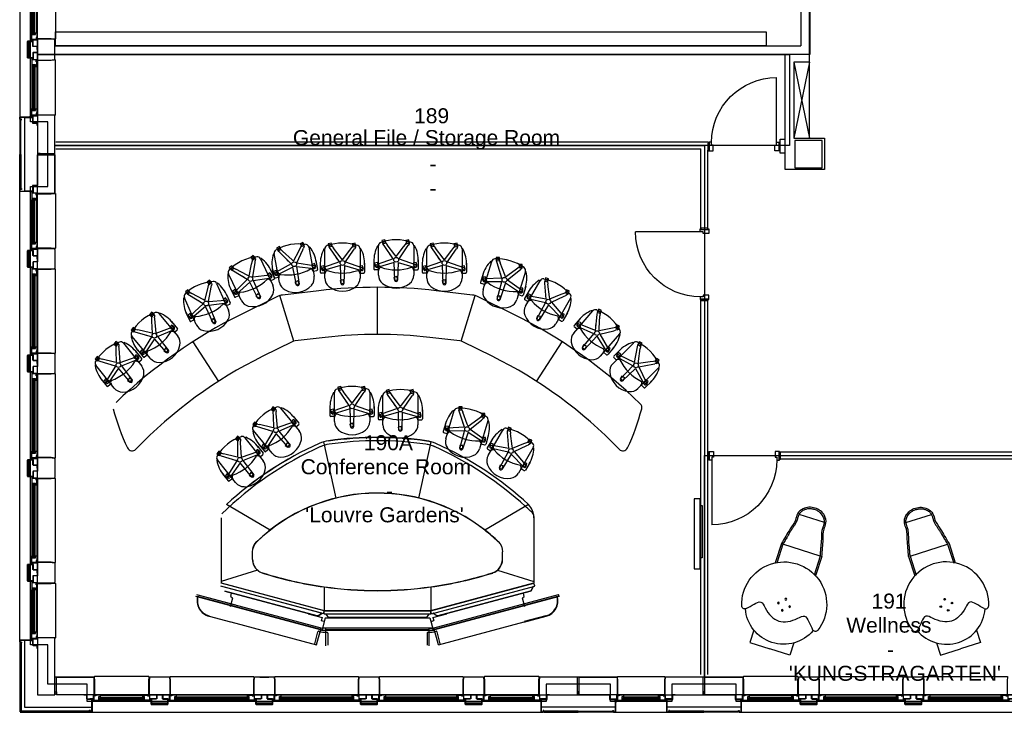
# Model space of a CAD drawing. Header units: millimetres. Extents: x 11314 to 117107, y -3618 to 64487.
# Tile 16 of 36: x 74695 to 88803, y -3 to 9927. Entities that reach past the tile are written whole.
import ezdxf

# ---------------------------------------------------------------- set-up
doc = ezdxf.new("R2010")
doc.units = ezdxf.units.MM
doc.header["$MEASUREMENT"] = 0
doc.layers.get('0').update_dxf_attribs({"linetype": 'CONTINUOUS'})
for name, color, linetype in [('A-GLAZ', 8, 'CONTINUOUS'), ('A-WALL', 7, 'CONTINUOUS'), ('F-PROT-EQPM', 8, 'CONTINUOUS'), ('I-DOOR', 9, 'CONTINUOUS'), ('I-EQPM', 8, 'CONTINUOUS'), ('I-FURN', 8, 'CONTINUOUS'), ('I-FURN-CONF', 9, 'CONTINUOUS'), ('I-GLAZ', 8, 'CONTINUOUS'), ('I-WALL', 8, 'CONTINUOUS'), ('PDF_Text', 7, 'CONTINUOUS'), ('S-COLS', 7, 'CONTINUOUS'), ('triGrossAreaLayer', 7, 'CONTINUOUS'), ('triLabelLayer', 7, 'CONTINUOUS'), ('triMeasuredGrossAreaLayer', 7, 'CONTINUOUS'), ('triSpaceLayer', 7, 'CONTINUOUS')]:
    doc.layers.add(name, color=color, linetype=linetype)
doc.styles.add('FDC_ZONE', font='romans.shx', dxfattribs={"height": 500})
doc.styles.add('PDF Helvetica', font='Helvetica.ttf')

# ---------------------------------------------------------------- blocks, each defined once
blk = doc.blocks.new('WINDOW-JAMB')
for p, q in [((-107, -58), (-107, -63)), ((-107, -63), (-19, -63)), ((-19, -63), (-19, -58))]:
    blk.add_line(p, q)
at = {"ltscale": 0.05}
blk.add_lwpolyline([(-155, -2), (-115, -2, -0.414214), (-113, -3), (-113, -58, 0.414214), (-112, -60), (-15, -60)], format="xyb", dxfattribs=at)
blk.add_lwpolyline([(-111, -58), (-15, -58), (-15, 0), (-111, 0)], close=True)
at = {"flags": 128}
blk.add_lwpolyline([(-30, -70), (-30, -79), (88, -79), (88, -75), (61, -75), (61, -27), (80, -27), (80, -34), (86, -34), (86, -9), (20, -9), (20, -17), (-8, -17), (-8, -69), (-30, -69)], close=True, dxfattribs=at)
blk.add_lwpolyline([(-15, -14), (-15, -3, -0.414343), (-12, 0), (-11, 0, -0.414214), (-8, -3), (-8, -14, -0.414214), (-11, -17), (-12, -17, -0.414214)], format="xyb", close=True)
at = {"extrusion": (0, 0, -1)}
blk.add_ellipse((5, 0), major_axis=(2.6, 23.3), ratio=0.438242, start_param=3.847731, end_param=4.666449, dxfattribs=at)
blk = doc.blocks.new('GL-1250')
for p, q in [((-510, -259), (510, -259)), ((-510, -284), (510, -284)), ((-509, -310), (-509, -298)), ((-507, -325), (507, -325)), ((-507, -329), (507, -329)), ((509, -310), (509, -298))]:
    blk.add_line(p, q)
blk.add_lwpolyline([(595, -250), (595, -50), (601, 5), (597, 10), (-597, 10), (-601, 5), (-595, -50), (-595, -250), (595, -250)])
for points in [[(525, -316), (525, -293), (-525, -293), (-525, -316)], [(-525, -298), (-525, -310), (525, -310), (525, -298)]]:
    blk.add_lwpolyline(points, close=True)
blk.add_blockref('WINDOW-JAMB', (-595, -250))
at = {"extrusion": (0, 0, -1), "zscale": -1}
blk.add_blockref('WINDOW-JAMB', (-595, -250), dxfattribs=at)
blk = doc.blocks.new('GL-835')
for p, q in [((304, -259), (-304, -259)), ((304, -284), (-304, -284)), ((-303, -310), (-303, -298)), ((301, -325), (-301, -325)), ((301, -329), (-301, -329)), ((303, -310), (303, -298))]:
    blk.add_line(p, q)
blk.add_lwpolyline([(-389, -250), (-389, -50), (-395, 5), (-391, 10), (391, 10), (395, 5), (389, -50), (389, -250), (-389, -250)])
for points in [[(-315, -316), (-315, -293), (315, -293), (315, -316)], [(315, -298), (315, -310), (-315, -310), (-315, -298)]]:
    blk.add_lwpolyline(points, close=True)
blk.add_blockref('WINDOW-JAMB', (-389, -250))
at = {"extrusion": (0, 0, -1), "zscale": -1}
blk.add_blockref('WINDOW-JAMB', (-389, -250), dxfattribs=at)
blk = doc.blocks.new('tp-chair')
for p, q in [((-265, 607), (-252, 607)), ((-252, 187), (-252, 607)), ((-161, 692), (-205, 680)), ((-205, 680), (-193, 636)), ((-193, 636), (-149, 648)), ((-173, 610), (-189, 633)), ((-43, 420), (-173, 610)), ((-149, 648), (-161, 692)), ((-157, 657), (-129, 620)), ((-18, 475), (-129, 620)), ((0, 452), (105, 589)), ((43, 420), (159, 589)), ((105, 589), (135, 627)), ((135, 627), (157, 657)), ((181, 692), (137, 680)), ((137, 680), (149, 636)), ((149, 636), (193, 648)), ((159, 589), (173, 610)), ((189, 633), (173, 610)), ((193, 648), (181, 692)), ((252, 607), (252, 187)), ((265, 607), (252, 607)), ((-74, 465), (-88, 485)), ((0, 452), (-18, 475)), ((-318, 404), (-318, 273)), ((-267, 366), (-311, 355)), ((-311, 355), (-299, 310)), ((-299, 310), (-255, 322)), ((-287, 334), (-274, 339)), ((-43, 420), (-274, 339)), ((-27, 369), (-274, 296)), ((-255, 322), (-267, 366)), ((-20, 112), (-27, 369)), ((27, 369), (20, 112)), ((27, 369), (274, 296)), ((43, 420), (274, 339)), ((287, 366), (243, 355)), ((243, 355), (255, 310)), ((255, 310), (299, 322)), ((287, 334), (274, 339)), ((299, 322), (287, 366)), ((318, 404), (318, 273)), ((-252, 260), (-305, 260)), ((10, 165), (-34, 153)), ((-34, 153), (-22, 109)), ((22, 121), (10, 165)), ((252, 260), (305, 260)), ((-22, 109), (22, 121))]:
    blk.add_line(p, q)
blk.add_circle((0, 406), 34.3)
for centre, radius, start, end in [((119, 398), 437, 151.5265, 182.6586), ((-202, 607), 50.8, 109.5773, 180), ((0, 40), 652, 70.4227, 109.5773), ((-171, 642), 20.3, 45.9623, 206.0377), ((171, 642), 20.3, 333.9623, 134.0377), ((202, 607), 50.8, 0, 70.4227), ((-119, 398), 437, 357.3414, 28.4735), ((-277, 316), 20.3, 117.9623, 278.0377), ((-202, 346), 50.8, 180, 250.4227), ((-202, 250), 50.8, 109.5773, 180), ((0, 913), 652, 250.4227, 289.5773), ((202, 250), 50.8, 0, 70.4227), ((277, 316), 20.3, 261.9623, 62.0377), ((-305, 273), 12.7, 180, 270), ((-100, 187), 152, 180, 231.9163), ((100, 187), 152, 308.0837, 0), ((305, 273), 12.7, 270, 0), ((0, 315), 315, 231.9163, 308.0837), ((0, 115), 20.3, 189.9623, 350.0377)]:
    blk.add_arc(centre, radius, start, end)
blk = doc.blocks.new('I-930-125')
blk.add_line((984, -58), (984, -988))
for points in [[(20, -50), (-1, -50), (-1, 50), (20, 50)], [(20, -50), (-1, -50), (-1, 50), (20, 50)], [(1039, -50), (1018, -50), (1018, 50), (1039, 50)], [(1039, -50), (1018, -50), (1018, 50), (1039, 50)]]:
    blk.add_lwpolyline(points, close=True)
for points in [[(12, 54), (12, 62), (78, 62), (78, -18), (54, -18), (54, -62), (12, -62), (12, -54), (20, -54), (20, 54), (12, 54)], [(1026, 54), (1026, 62), (960, 62), (960, -18), (984, -18), (984, -62), (1026, -62), (1026, -54), (1018, -54), (1018, 54), (1026, 54)]]:
    blk.add_lwpolyline(points)
blk.add_arc((984, -57), 931, 180.0526, 270.009)
blk = doc.blocks.new('GL-720')
for p, q in [((248, -269), (-248, -269)), ((248, -294), (-248, -294)), ((-247, -320), (-247, -308)), ((245, -335), (-245, -335)), ((245, -339), (-245, -339)), ((247, -320), (247, -308))]:
    blk.add_line(p, q)
blk.add_lwpolyline([(-333, -260), (-333, -60), (-339, -5), (-335, 0), (335, 0), (339, -5), (333, -60), (333, -260), (-333, -260)])
for points in [[(-259, -326), (-259, -303), (259, -303), (259, -326)], [(259, -308), (259, -320), (-259, -320), (-259, -308)]]:
    blk.add_lwpolyline(points, close=True)
blk.add_blockref('WINDOW-JAMB', (-333, -260))
at = {"extrusion": (0, 0, -1), "zscale": -1}
blk.add_blockref('WINDOW-JAMB', (-333, -260), dxfattribs=at)
blk = doc.blocks.new('A$C57DE5666')
for p, q in [((303, 631), (303, 921)), ((325, 634), (325, 921)), ((889, 634), (889, 921)), ((911, 631), (911, 921)), ((888, 631), (326, 631)), ((798, 155), (416, 155))]:
    blk.add_line(p, q)
for points in [[(307, 1934), (307, 2120), (607, 2120)], [(907, 1934), (907, 2120), (607, 2120)]]:
    blk.add_lwpolyline(points)
for centre in [(607, 1540), (523, 1456), (691, 1456), (607, 1372)]:
    blk.add_circle(centre, 12)
for centre, radius, start, end in [((607, 1472), 551, 22.1411, 157.8589), ((607, 1449), 609, 160.1189, 19.8811), ((75, 1641), 44, 43.4092, 160.1189), ((1139, 1641), 44, 19.8811, 136.5908)]:
    blk.add_arc(centre, radius, start, end)
for points, knots in [([(107, 1672), (136, 1641), (166, 1610), (195, 1579), (222, 1550), (278, 1491), (406, 1635), (607, 1750), (808, 1635), (936, 1491), (991, 1550), (1019, 1579), (1048, 1610), (1077, 1641), (1107, 1672)], [-72.540024, -72.540024, -72.540024, -72.540024, 0, 0, 0, 69.015076, 138.030152, 325.382897, 512.735642, 581.750718, 650.765794, 650.765794, 650.765794, 723.305818, 723.305818, 723.305818, 723.305818]), ([(889, 634), (884, 614), (879, 594), (872, 564), (870, 553), (865, 534), (863, 525), (860, 508), (858, 500), (855, 484), (853, 477), (848, 453), (844, 437), (839, 415), (837, 407), (834, 397), (833, 393), (831, 387), (830, 383), (827, 373), (825, 367), (819, 347), (815, 333), (808, 306), (805, 292), (802, 273), (801, 269), (801, 261), (800, 258), (800, 252), (800, 251), (800, 246), (800, 242), (800, 235), (800, 232), (800, 222), (800, 215), (801, 203), (801, 197), (801, 185), (801, 179), (800, 170), (800, 168), (800, 164), (799, 162), (799, 159), (799, 157), (798, 155), (798, 153), (797, 149), (796, 146), (793, 138), (791, 132), (785, 118), (780, 109), (768, 93), (761, 85), (746, 71), (738, 64), (721, 53), (712, 47), (689, 36), (673, 31), (642, 24), (626, 22), (594, 22), (577, 23), (546, 30), (530, 34), (502, 47), (488, 55), (471, 68), (466, 72), (455, 82), (449, 89), (438, 103), (433, 111), (425, 126), (422, 134), (418, 145), (417, 148), (416, 153), (416, 154), (415, 158), (415, 160), (414, 165), (414, 169), (413, 180), (413, 187), (413, 201), (413, 208), (414, 223), (414, 231), (414, 241), (414, 244), (414, 249), (414, 250), (414, 254), (414, 255), (413, 260), (413, 263), (412, 273), (411, 279), (408, 299), (405, 313), (397, 339), (394, 352), (388, 371), (386, 376), (383, 386), (382, 390), (380, 398), (379, 401), (377, 407), (377, 410), (374, 419), (373, 425), (368, 444), (365, 457), (360, 480), (358, 489), (355, 504), (354, 509), (351, 524), (348, 534), (344, 554), (342, 564), (335, 594), (330, 614), (325, 634), (325, 634), (325, 634)], [1.764454, 1.764454, 1.764454, 1.764454, 43.340421, 43.340421, 65.475224, 65.475224, 83.739009, 83.739009, 100.273009, 100.273009, 116.807009, 116.807009, 149.875008, 149.875008, 165.733177, 165.733177, 172.894097, 172.894097, 180.055018, 180.055018, 194.376859, 194.376859, 222.108517, 222.108517, 249.840174, 249.840174, 257.97586, 257.97586, 264.623033, 264.623033, 267.868238, 267.868238, 274.358649, 274.358649, 280.84906, 280.84906, 293.829881, 293.829881, 306.810702, 306.810702, 319.791523, 319.791523, 326.012539, 326.012539, 330.169765, 330.169765, 333.626947, 333.626947, 337.084129, 337.084129, 343.998493, 343.998493, 357.827221, 357.827221, 380.858539, 380.858539, 403.889856, 403.889856, 426.921174, 426.921174, 449.952492, 449.952492, 484.966626, 484.966626, 519.980759, 519.980759, 554.994893, 554.994893, 590.009027, 590.009027, 625.02316, 625.02316, 638.586079, 638.586079, 658.713052, 658.713052, 678.840024, 678.840024, 698.966997, 698.966997, 705.96649, 705.96649, 710.744277, 710.744277, 714.742084, 714.742084, 724.429451, 724.429451, 739.496642, 739.496642, 754.563833, 754.563833, 769.631024, 769.631024, 774.893206, 774.893206, 777.9731, 777.9731, 781.052993, 781.052993, 787.21278, 787.21278, 799.532354, 799.532354, 826.262102, 826.262102, 852.99185, 852.99185, 865.587257, 865.587257, 874.259212, 874.259212, 880.967433, 880.967433, 887.675653, 887.675653, 901.092094, 901.092094, 927.924975, 927.924975, 948.703506, 948.703506, 959.089519, 959.089519, 979.861545, 979.861545, 1000.63357, 1000.63357, 1042.177622, 1042.177622, 1042.290472, 1042.290472, 1042.290472, 1042.290472])]:
    blk.add_open_spline(points, degree=3, knots=knots)
blk.add_spline([(911, 631), (883, 510), (855, 393), (822, 248), (821, 155), (768, 61), (607, 0), (446, 61), (393, 155), (392, 248), (358, 393), (331, 510), (303, 631)], degree=3)

msp = doc.modelspace()

# ---------------------------------------------------------------- linework, layer by layer
at = {"layer": 'A-GLAZ'}
for p, q in [((74698, 13460), (74698, 8536)), ((74698, 1036), (74698, 7460)), ((75738, 0), (82162, 0)), ((83233, 0), (83967, 0)), ((85038, 0), (91462, 0))]:
    msp.add_line(p, q, dxfattribs=at)
at = {"layer": 'A-WALL'}
for p, q in [((74808, 9614), (74808, 9382)), ((74808, 9382), (74808, 9614)), ((74810, 9382), (74810, 9614)), ((74882, 9618), (74812, 9618)), ((74812, 9618), (74882, 9618)), ((74812, 9616), (74882, 9616)), ((74882, 9616), (74812, 9616)), ((74885, 9634), (74883, 9634)), ((74883, 9634), (74883, 9619)), ((74883, 9619), (74883, 9634)), ((74883, 9634), (74885, 9634)), ((74885, 9619), (74885, 9634)), ((74885, 9634), (74885, 9619)), ((74882, 9380), (74812, 9380)), ((74812, 9378), (74882, 9378)), ((74883, 9377), (74883, 9362)), ((74883, 9362), (74885, 9362)), ((74885, 9362), (74885, 9377)), ((74883, 6619), (74883, 6634)), ((74883, 6634), (74885, 6634)), ((74885, 6634), (74885, 6619)), ((74808, 6382), (74808, 6614)), ((74808, 6614), (74808, 6382)), ((74810, 6614), (74810, 6382)), ((74812, 6618), (74882, 6618)), ((74882, 6616), (74812, 6616)), ((74812, 6380), (74882, 6380)), ((74882, 6380), (74812, 6380)), ((74882, 6378), (74812, 6378)), ((74812, 6378), (74882, 6378)), ((74883, 6362), (74883, 6377)), ((74883, 6377), (74883, 6362)), ((74885, 6362), (74883, 6362)), ((74883, 6362), (74885, 6362)), ((74885, 6377), (74885, 6362)), ((74885, 6362), (74885, 6377)), ((74808, 4882), (74808, 5114)), ((74808, 5114), (74808, 4882)), ((74810, 5114), (74810, 4882)), ((74812, 5118), (74882, 5118)), ((74882, 5116), (74812, 5116)), ((74883, 5119), (74883, 5134)), ((74883, 5134), (74885, 5134)), ((74885, 5134), (74885, 5119)), ((74812, 4880), (74882, 4880)), ((74882, 4880), (74812, 4880)), ((74882, 4878), (74812, 4878)), ((74812, 4878), (74882, 4878)), ((74883, 4862), (74883, 4877)), ((74883, 4877), (74883, 4862)), ((74885, 4862), (74883, 4862)), ((74883, 4862), (74885, 4862)), ((74885, 4877), (74885, 4862)), ((74885, 4862), (74885, 4877)), ((74808, 3382), (74808, 3614)), ((74808, 3614), (74808, 3382)), ((74810, 3614), (74810, 3382)), ((74812, 3618), (74882, 3618)), ((74882, 3616), (74812, 3616)), ((74883, 3619), (74883, 3634)), ((74883, 3634), (74885, 3634)), ((74885, 3634), (74885, 3619)), ((74812, 3380), (74882, 3380)), ((74882, 3380), (74812, 3380)), ((74882, 3378), (74812, 3378)), ((74812, 3378), (74882, 3378)), ((74883, 3362), (74883, 3377)), ((74883, 3377), (74883, 3362)), ((74885, 3362), (74883, 3362)), ((74883, 3362), (74885, 3362)), ((74885, 3377), (74885, 3362)), ((74885, 3362), (74885, 3377)), ((74812, 2118), (74882, 2118)), ((74883, 2119), (74883, 2134)), ((74883, 2134), (74885, 2134)), ((74885, 2134), (74885, 2119)), ((74808, 1882), (74808, 2114)), ((74808, 2114), (74808, 1882)), ((74810, 2114), (74810, 1882)), ((74882, 2116), (74812, 2116)), ((74812, 1880), (74882, 1880)), ((74882, 1880), (74812, 1880)), ((74882, 1878), (74812, 1878)), ((74812, 1878), (74882, 1878)), ((74883, 1862), (74883, 1877)), ((74883, 1877), (74883, 1862)), ((74885, 1862), (74883, 1862)), ((74883, 1862), (74885, 1862)), ((74885, 1877), (74885, 1862)), ((74885, 1862), (74885, 1877)), ((74697, 1029), (74697, 1007)), ((74699, 1007), (74699, 1029)), ((74700, 503), (74700, 998)), ((74700, 998), (74715, 998)), ((74874, 1033), (74701, 1033)), ((74701, 1031), (74874, 1031)), ((74718, 1005), (74701, 1005)), ((74701, 1003), (74718, 1003)), ((74715, 998), (74715, 503)), ((74720, 1001), (74720, 993)), ((74720, 993), (74722, 993)), ((74722, 993), (74722, 1001)), ((74765, 1033), (74765, 70)), ((74837, 1033), (74837, 1033)), ((74837, 1033), (74840, 1033)), ((74885, 1035), (74839, 1035)), ((74840, 1033), (74840, 1033)), ((74840, 1033), (74845, 1033)), ((74845, 1033), (74845, 1033)), ((74845, 1033), (74885, 1033)), ((74885, 1030), (74845, 1030)), ((74845, 1030), (74845, 1028)), ((74845, 1028), (74885, 1028)), ((74874, 1031), (74874, 1033)), ((74887, 1051), (74885, 1051)), ((74885, 1051), (74885, 1035)), ((74885, 1033), (74885, 1030)), ((74885, 1028), (74885, 1001)), ((74885, 1001), (74887, 1001)), ((74887, 1001), (74887, 1051)), ((75150, 1065), (74950, 1065)), ((74950, 1065), (74950, 250)), ((75195, 1060), (75150, 1065)), ((75200, 1055), (75195, 1060)), ((75200, 250), (75200, 1055)), ((74715, 503), (74700, 503)), ((74700, 5), (74700, 498)), ((74700, 498), (74715, 498)), ((74715, 498), (74715, 17)), ((75220, 250), (75220, 500)), ((75220, 500), (75752, 500)), ((75752, 500), (75757, 495)), ((75757, 495), (75762, 450)), ((75762, 450), (75762, 250)), ((75200, 291), (75220, 291)), ((75200, 256), (75200, 291)), ((75220, 291), (75220, 256)), ((74950, 250), (75200, 250)), ((75220, 256), (75200, 256)), ((75762, 250), (75220, 250)), ((75701, 190), (75701, 192)), ((75701, 192), (75751, 192)), ((75728, 190), (75701, 190)), ((75728, 150), (75728, 190)), ((75730, 150), (75728, 150)), ((75733, 190), (75730, 190)), ((75730, 190), (75730, 150)), ((75731, 1), (75731, 179)), ((75731, 179), (75733, 179)), ((75733, 150), (75733, 190)), ((75733, 179), (75733, 1)), ((75733, 145), (75733, 150)), ((75733, 150), (75733, 150)), ((75733, 142), (75733, 145)), ((75733, 145), (75733, 145)), ((75733, 142), (75733, 142)), ((75751, 190), (75735, 190)), ((75735, 190), (75735, 144)), ((75751, 192), (75751, 190)), ((76579, 187), (76564, 187)), ((76564, 187), (76564, 185)), ((76564, 185), (76564, 187)), ((76564, 187), (76579, 187)), ((76564, 185), (76579, 185)), ((76579, 185), (76564, 185)), ((76580, 184), (76580, 114)), ((76580, 114), (76580, 184)), ((76582, 114), (76582, 184)), ((76582, 184), (76582, 114)), ((76818, 184), (76818, 114)), ((76820, 114), (76820, 184)), ((76836, 187), (76821, 187)), ((76821, 185), (76836, 185)), ((76836, 185), (76836, 187)), ((78079, 187), (78064, 187)), ((78064, 187), (78064, 185)), ((78064, 185), (78064, 187)), ((78064, 187), (78079, 187)), ((78064, 185), (78079, 185)), ((78079, 185), (78064, 185)), ((78080, 184), (78080, 114)), ((78080, 114), (78080, 184)), ((78082, 114), (78082, 184)), ((78082, 184), (78082, 114)), ((78318, 184), (78318, 114)), ((78320, 114), (78320, 184)), ((78336, 187), (78321, 187)), ((78321, 185), (78336, 185)), ((78336, 185), (78336, 187)), ((79579, 187), (79564, 187)), ((79564, 187), (79564, 185)), ((79564, 185), (79564, 187)), ((79564, 187), (79579, 187)), ((79564, 185), (79579, 185)), ((79579, 185), (79564, 185)), ((79580, 184), (79580, 114)), ((79580, 114), (79580, 184)), ((79582, 114), (79582, 184)), ((79582, 184), (79582, 114)), ((79818, 184), (79818, 114)), ((79820, 114), (79820, 184)), ((79836, 187), (79821, 187)), ((79821, 185), (79836, 185)), ((79836, 185), (79836, 187)), ((81079, 187), (81064, 187)), ((81064, 187), (81064, 185)), ((81064, 185), (81064, 187)), ((81064, 187), (81079, 187)), ((81064, 185), (81079, 185)), ((81079, 185), (81064, 185)), ((81080, 184), (81080, 114)), ((81080, 114), (81080, 184)), ((81082, 114), (81082, 184)), ((81082, 184), (81082, 114)), ((81318, 184), (81318, 114)), ((81320, 114), (81320, 184)), ((81336, 187), (81321, 187)), ((81321, 185), (81336, 185)), ((81336, 185), (81336, 187)), ((85879, 187), (85864, 187)), ((85864, 187), (85864, 185)), ((85864, 185), (85864, 187)), ((85864, 187), (85879, 187)), ((85864, 185), (85879, 185)), ((85879, 185), (85864, 185)), ((85880, 184), (85880, 114)), ((85880, 114), (85880, 184)), ((85882, 114), (85882, 184)), ((85882, 184), (85882, 114)), ((86118, 184), (86118, 114)), ((86120, 114), (86120, 184)), ((86136, 187), (86121, 187)), ((86121, 185), (86136, 185)), ((86136, 185), (86136, 187)), ((87379, 187), (87364, 187)), ((87364, 187), (87364, 185)), ((87364, 185), (87364, 187)), ((87364, 187), (87379, 187)), ((87364, 185), (87379, 185)), ((87379, 185), (87364, 185)), ((87380, 184), (87380, 114)), ((87380, 114), (87380, 184)), ((87382, 114), (87382, 184)), ((87382, 184), (87382, 114)), ((87618, 184), (87618, 114)), ((87620, 114), (87620, 184)), ((87636, 187), (87621, 187)), ((87621, 185), (87636, 185)), ((87636, 185), (87636, 187)), ((74702, 4), (74715, 17)), ((74704, 2), (74717, 15)), ((75197, 15), (74717, 15)), ((74765, 70), (75730, 70)), ((75197, 0), (75197, 15)), ((75203, 15), (75203, 15)), ((75203, 15), (75203, 0)), ((75698, 15), (75203, 15)), ((75203, 0), (75698, 0)), ((75693, 25), (75693, 27)), ((75693, 27), (75701, 27)), ((75701, 25), (75693, 25)), ((75698, 0), (75698, 15)), ((75703, 1), (75703, 23)), ((75705, 23), (75705, 1)), ((76816, 112), (76584, 112)), ((76584, 110), (76816, 110)), ((76816, 110), (76584, 110)), ((78316, 112), (78084, 112)), ((78084, 110), (78316, 110)), ((78316, 110), (78084, 110)), ((79816, 112), (79584, 112)), ((79584, 110), (79816, 110)), ((79816, 110), (79584, 110)), ((81316, 112), (81084, 112)), ((81084, 110), (81316, 110)), ((81316, 110), (81084, 110)), ((86116, 112), (85884, 112)), ((85884, 110), (86116, 110)), ((86116, 110), (85884, 110)), ((87616, 112), (87384, 112)), ((87384, 110), (87616, 110)), ((87616, 110), (87384, 110)), ((74705, 0), (75197, 0)), ((75707, -1), (75729, -1)), ((75729, -3), (75707, -3))]:
    msp.add_line(p, q, dxfattribs=at)
for points in [[(74828, 9380), (74890, 9380), (74890, 9456), (74948, 9456), (74948, 9540), (74890, 9540), (74890, 9616), (74828, 9616), (74828, 9380), (74828, 9616)], [(74948, 9348), (75138, 9348), (75158, 9349), (75188, 9352), (75198, 9363), (75198, 9633), (75188, 9644), (75148, 9648), (74948, 9648), (74948, 9348)], [(74948, 8444), (74948, 7551), (74880, 7551), (74880, 7469), (74768, 7469), (74768, 8525), (74880, 8525), (74880, 8444), (74948, 8444)], [(74948, 6648), (75138, 6648), (75158, 6647), (75188, 6644), (75198, 6633), (75198, 6363), (75188, 6352), (75148, 6348), (74948, 6348), (74948, 6648)], [(74828, 6616), (74890, 6616), (74890, 6540), (74948, 6540), (74948, 6456), (74890, 6456), (74890, 6380), (74828, 6380), (74828, 6616), (74828, 6380)], [(74828, 5116), (74890, 5116), (74890, 5040), (74948, 5040), (74948, 4956), (74890, 4956), (74890, 4880), (74828, 4880), (74828, 5116), (74828, 4880)], [(74948, 5148), (75138, 5148), (75158, 5147), (75188, 5144), (75198, 5133), (75198, 4863), (75188, 4852), (75148, 4848), (74948, 4848), (74948, 5148)], [(74828, 3616), (74890, 3616), (74890, 3540), (74948, 3540), (74948, 3456), (74890, 3456), (74890, 3380), (74828, 3380), (74828, 3616), (74828, 3380)], [(74948, 3648), (75138, 3648), (75158, 3647), (75188, 3644), (75198, 3633), (75198, 3363), (75188, 3352), (75148, 3348), (74948, 3348), (74948, 3648)], [(74948, 2148), (75138, 2148), (75158, 2147), (75188, 2144), (75198, 2133), (75198, 1863), (75188, 1852), (75148, 1848), (74948, 1848), (74948, 2148)], [(74828, 2116), (74890, 2116), (74890, 2040), (74948, 2040), (74948, 1956), (74890, 1956), (74890, 1880), (74828, 1880), (74828, 2116), (74828, 1880)], [(76850, 250), (76850, 440), (76849, 460), (76846, 490), (76835, 500), (76565, 500), (76554, 490), (76550, 450), (76550, 250), (76850, 250)], [(78350, 250), (78350, 440), (78349, 460), (78346, 490), (78335, 500), (78065, 500), (78054, 490), (78050, 450), (78050, 250), (78350, 250)], [(79850, 250), (79850, 440), (79849, 460), (79846, 490), (79835, 500), (79565, 500), (79554, 490), (79550, 450), (79550, 250), (79850, 250)], [(81350, 250), (81350, 440), (81349, 460), (81346, 490), (81335, 500), (81065, 500), (81054, 490), (81050, 450), (81050, 250), (81350, 250)], [(86150, 250), (86150, 440), (86149, 460), (86146, 490), (86135, 500), (85865, 500), (85854, 490), (85850, 450), (85850, 250), (86150, 250)], [(87650, 250), (87650, 440), (87649, 460), (87646, 490), (87635, 500), (87365, 500), (87354, 490), (87350, 450), (87350, 250), (87650, 250)], [(76818, 130), (76818, 192), (76742, 192), (76742, 250), (76658, 250), (76658, 192), (76582, 192), (76582, 130), (76818, 130), (76582, 130)], [(78318, 130), (78318, 192), (78242, 192), (78242, 250), (78158, 250), (78158, 192), (78082, 192), (78082, 130), (78318, 130), (78082, 130)], [(79818, 130), (79818, 192), (79742, 192), (79742, 250), (79658, 250), (79658, 192), (79582, 192), (79582, 130), (79818, 130), (79582, 130)], [(81318, 130), (81318, 192), (81242, 192), (81242, 250), (81158, 250), (81158, 192), (81082, 192), (81082, 130), (81318, 130), (81082, 130)], [(82253, 250), (83147, 250), (83147, 182), (83229, 182), (83229, 70), (82173, 70), (82173, 182), (82253, 182), (82253, 250)], [(84053, 250), (84947, 250), (84947, 182), (85029, 182), (85029, 70), (83973, 70), (83973, 182), (84053, 182), (84053, 250)], [(86118, 130), (86118, 192), (86042, 192), (86042, 250), (85958, 250), (85958, 192), (85882, 192), (85882, 130), (86118, 130), (85882, 130)], [(87618, 130), (87618, 192), (87542, 192), (87542, 250), (87458, 250), (87458, 192), (87382, 192), (87382, 130), (87618, 130), (87382, 130)]]:
    msp.add_lwpolyline(points, dxfattribs=at)
for points in [[(74881, 8531), (74699, 8531, 0.414213), (74695, 8527), (74695, 8504, 0.414214), (74699, 8500), (74716, 8500, -0.414214), (74718, 8498), (74718, 8491), (74720, 8491), (74720, 8498, 0.414214), (74716, 8502), (74699, 8502, -0.414214), (74697, 8504), (74697, 8527, -0.414213), (74699, 8529), (74881, 8529), (74881, 8531)], [(74881, 7465), (74699, 7465, -0.414213), (74695, 7469), (74695, 7491, -0.414214), (74699, 7495), (74716, 7495, 0.414214), (74718, 7497), (74718, 7505), (74720, 7505), (74720, 7497, -0.414214), (74716, 7493), (74699, 7493, 0.414214), (74697, 7491), (74697, 7469, 0.414213), (74699, 7467), (74881, 7467), (74881, 7465)], [(82167, 183), (82167, 1, 0.414213), (82171, -3), (82194, -3, 0.414214), (82198, 1), (82198, 18, -0.414214), (82200, 20), (82207, 20), (82207, 22), (82200, 22, 0.414214), (82196, 18), (82196, 1, -0.414214), (82194, -1), (82171, -1, -0.414213), (82169, 1), (82169, 183), (82167, 183)], [(83233, 183), (83233, 1, -0.414213), (83229, -3), (83207, -3, -0.414214), (83203, 1), (83203, 18, 0.414214), (83201, 20), (83193, 20), (83193, 22), (83201, 22, -0.414214), (83205, 18), (83205, 1, 0.414214), (83207, -1), (83229, -1, 0.414213), (83231, 1), (83231, 183), (83233, 183)], [(83967, 183), (83967, 1, 0.414213), (83971, -3), (83993, -3, 0.414214), (83997, 1), (83997, 18, -0.414214), (83999, 20), (84007, 20), (84007, 22), (83999, 22, 0.414214), (83995, 18), (83995, 1, -0.414214), (83993, -1), (83971, -1, -0.414213), (83969, 1), (83969, 183), (83967, 183)], [(85033, 183), (85033, 1, -0.414213), (85029, -3), (85006, -3, -0.414214), (85002, 1), (85002, 18, 0.414214), (85000, 20), (84993, 20), (84993, 22), (85000, 22, -0.414214), (85004, 18), (85004, 1, 0.414214), (85006, -1), (85029, -1, 0.414213), (85031, 1), (85031, 183), (85033, 183)]]:
    msp.add_lwpolyline(points, format="xyb", dxfattribs=at)
for points in [[(74713, 8000), (74713, 8495), (74698, 8495), (74698, 8000)], [(75193, 8555), (75148, 8560), (74948, 8560), (74948, 8008), (75198, 8008), (75198, 8550)], [(74713, 7995), (74713, 7500), (74698, 7500), (74698, 7995)], [(75193, 7441), (75148, 7436), (74948, 7436), (74948, 7988), (75198, 7988), (75198, 7446)], [(74954, 7988), (74989, 7988), (74989, 8008), (74954, 8008)], [(82143, 495), (82138, 450), (82138, 250), (82690, 250), (82690, 500), (82148, 500)], [(83257, 495), (83262, 450), (83262, 250), (82710, 250), (82710, 500), (83252, 500)], [(83943, 495), (83938, 450), (83938, 250), (84490, 250), (84490, 500), (83948, 500)], [(85057, 495), (85062, 450), (85062, 250), (84510, 250), (84510, 500), (85052, 500)], [(82710, 256), (82710, 291), (82690, 291), (82690, 256)], [(84510, 256), (84510, 291), (84490, 291), (84490, 256)], [(82698, 15), (82203, 15), (82203, 0), (82698, 0)], [(82703, 15), (83198, 15), (83198, 0), (82703, 0)], [(84497, 15), (84002, 15), (84002, 0), (84497, 0)], [(84502, 15), (84997, 15), (84997, 0), (84502, 0)]]:
    msp.add_lwpolyline(points, close=True, dxfattribs=at)
for points in [[(74835, 8532), (74835, 8531), (74838, 8531), (74838, 8532), (74843, 8532), (74843, 8531), (74883, 8531), (74883, 8529), (74843, 8529), (74843, 8527), (74883, 8527), (74883, 8527), (74885, 8527), (74885, 8549), (74883, 8549), (74883, 8533), (74836, 8533, 0.414214)], [(74835, 7464), (74835, 7465), (74838, 7465), (74838, 7464), (74843, 7464), (74843, 7465), (74883, 7465), (74883, 7467), (74843, 7467), (74843, 7469), (74883, 7469), (74883, 7469), (74885, 7469), (74885, 7447), (74883, 7447), (74883, 7463), (74836, 7463, -0.414214)], [(82166, 137), (82167, 137), (82167, 140), (82166, 140), (82166, 145), (82167, 145), (82167, 185), (82169, 185), (82169, 145), (82171, 145), (82171, 185), (82171, 185), (82171, 187), (82149, 187), (82149, 185), (82165, 185), (82165, 139, 0.414214)], [(83234, 137), (83233, 137), (83233, 140), (83234, 140), (83234, 145), (83233, 145), (83233, 185), (83231, 185), (83231, 145), (83229, 145), (83229, 185), (83229, 185), (83229, 187), (83251, 187), (83251, 185), (83235, 185), (83235, 139, -0.414214)], [(83966, 137), (83967, 137), (83967, 140), (83966, 140), (83966, 145), (83967, 145), (83967, 185), (83969, 185), (83969, 145), (83971, 145), (83971, 185), (83971, 185), (83971, 187), (83949, 187), (83949, 185), (83965, 185), (83965, 139, 0.414214)], [(85034, 137), (85033, 137), (85033, 140), (85034, 140), (85034, 145), (85033, 145), (85033, 185), (85031, 185), (85031, 145), (85029, 145), (85029, 185), (85029, 185), (85029, 187), (85051, 187), (85051, 185), (85035, 185), (85035, 139, -0.414214)]]:
    msp.add_lwpolyline(points, format="xyb", close=True, dxfattribs=at)
for centre, radius, start, end in [((74812, 9614), 4, 90, 179.9999), ((74812, 9614), 4, 90, 179.9999), ((74812, 9614), 2, 90, 179.9999), ((74812, 9614), 2, 90, 179.9999), ((74882, 9619), 3, 270, 0), ((74882, 9619), 1, 270, 0), ((74882, 9619), 1, 270, 0), ((74882, 9619), 3, 270, 0), ((74812, 9382), 4, 180.0001, 270), ((74812, 9382), 2, 180.0001, 270), ((74882, 9377), 3, 0, 90), ((74882, 9377), 1, 0, 90), ((74812, 6614), 4, 90, 179.9999), ((74812, 6614), 2, 90, 179.9999), ((74882, 6619), 1, 270, 0), ((74882, 6619), 3, 270, 0), ((74812, 6382), 4, 180.0001, 270), ((74812, 6382), 4, 180.0001, 270), ((74812, 6382), 2, 180.0001, 270), ((74812, 6382), 2, 180.0001, 270), ((74882, 6377), 3, 0, 90), ((74882, 6377), 3, 0, 90), ((74882, 6377), 1, 0, 90), ((74882, 6377), 1, 0, 90), ((74812, 5114), 4, 90, 179.9999), ((74812, 5114), 2, 90, 179.9999), ((74882, 5119), 1, 270, 0), ((74882, 5119), 3, 270, 0), ((74812, 4882), 4, 180.0001, 270), ((74812, 4882), 4, 180.0001, 270), ((74812, 4882), 2, 180.0001, 270), ((74812, 4882), 2, 180.0001, 270), ((74882, 4877), 3, 0, 90), ((74882, 4877), 3, 0, 90), ((74882, 4877), 1, 0, 90), ((74882, 4877), 1, 0, 90), ((74812, 3614), 4, 90, 179.9999), ((74812, 3614), 2, 90, 179.9999), ((74882, 3619), 1, 270, 0), ((74882, 3619), 3, 270, 0), ((74812, 3382), 4, 180.0001, 270), ((74812, 3382), 4, 180.0001, 270), ((74812, 3382), 2, 180.0001, 270), ((74812, 3382), 2, 180.0001, 270), ((74882, 3377), 3, 0, 90), ((74882, 3377), 3, 0, 90), ((74882, 3377), 1, 0, 90), ((74882, 3377), 1, 0, 90), ((74812, 2114), 4, 90, 179.9999), ((74882, 2119), 1, 270, 0), ((74882, 2119), 3, 270, 0), ((74812, 2114), 2, 90, 179.9999), ((74812, 1882), 4, 180.0001, 270), ((74812, 1882), 4, 180.0001, 270), ((74812, 1882), 2, 180.0001, 270), ((74812, 1882), 2, 180.0001, 270), ((74882, 1877), 3, 0, 90), ((74882, 1877), 3, 0, 90), ((74882, 1877), 1, 0, 90), ((74882, 1877), 1, 0, 90), ((74701, 1029), 4, 90, 179.9999), ((74701, 1007), 4, 179.9999, 270), ((74701, 1029), 2, 90, 179.9999), ((74701, 1007), 2, 179.9999, 270), ((74718, 1001), 4, 360, 90), ((74718, 1001), 2, 360, 90), ((74839, 1033), 1.5, 90, 180), ((75733, 144), 1.5, 270, 0), ((76579, 184), 3, 360, 90), ((76579, 184), 3, 360, 90), ((76579, 184), 1, 360, 90), ((76579, 184), 1, 360, 90), ((76821, 184), 3, 90, 180), ((76821, 184), 1, 90, 180), ((78079, 184), 3, 360, 90), ((78079, 184), 3, 360, 90), ((78079, 184), 1, 360, 90), ((78079, 184), 1, 360, 90), ((78321, 184), 3, 90, 180), ((78321, 184), 1, 90, 180), ((79579, 184), 3, 360, 90), ((79579, 184), 3, 360, 90), ((79579, 184), 1, 360, 90), ((79579, 184), 1, 360, 90), ((79821, 184), 3, 90, 180), ((79821, 184), 1, 90, 180), ((81079, 184), 3, 360, 90), ((81079, 184), 3, 360, 90), ((81079, 184), 1, 360, 90), ((81079, 184), 1, 360, 90), ((81321, 184), 3, 90, 180), ((81321, 184), 1, 90, 180), ((85879, 184), 3, 360, 90), ((85879, 184), 3, 360, 90), ((85879, 184), 1, 360, 90), ((85879, 184), 1, 360, 90), ((86121, 184), 3, 90, 180), ((86121, 184), 1, 90, 180), ((87379, 184), 3, 360, 90), ((87379, 184), 3, 360, 90), ((87379, 184), 1, 360, 90), ((87379, 184), 1, 360, 90), ((87621, 184), 3, 90, 180), ((87621, 184), 1, 90, 180), ((74701, 5), 1, 180, 315.0059), ((74705, 1), 1, 134.9989, 270), ((75701, 23), 4, 0, 90), ((75701, 23), 2, 0, 90), ((75707, 1), 4, 180, 270.0001), ((75707, 1), 2, 180, 270.0001), ((75729, 1), 2, 270.0001, 360), ((75729, 1), 4, 270.0001, 360), ((76584, 114), 4, 180, 269.9999), ((76584, 114), 4, 180, 269.9999), ((76584, 114), 2, 180, 269.9999), ((76584, 114), 2, 180, 269.9999), ((76816, 114), 4, 270.0001, 360), ((76816, 114), 2, 270.0001, 0), ((78084, 114), 4, 180, 269.9999), ((78084, 114), 4, 180, 269.9999), ((78084, 114), 2, 180, 269.9999), ((78084, 114), 2, 180, 269.9999), ((78316, 114), 4, 270.0001, 360), ((78316, 114), 2, 270.0001, 0), ((79584, 114), 4, 180, 269.9999), ((79584, 114), 4, 180, 269.9999), ((79584, 114), 2, 180, 269.9999), ((79584, 114), 2, 180, 269.9999), ((79816, 114), 4, 270.0001, 360), ((79816, 114), 2, 270.0001, 0), ((81084, 114), 4, 180, 269.9999), ((81084, 114), 4, 180, 269.9999), ((81084, 114), 2, 180, 269.9999), ((81084, 114), 2, 180, 269.9999), ((81316, 114), 4, 270.0001, 360), ((81316, 114), 2, 270.0001, 0), ((85884, 114), 4, 180, 269.9999), ((85884, 114), 4, 180, 269.9999), ((85884, 114), 2, 180, 269.9999), ((85884, 114), 2, 180, 269.9999), ((86116, 114), 4, 270.0001, 360), ((86116, 114), 2, 270.0001, 0), ((87384, 114), 4, 180, 269.9999), ((87384, 114), 4, 180, 269.9999), ((87384, 114), 2, 180, 269.9999), ((87384, 114), 2, 180, 269.9999), ((87616, 114), 4, 270.0001, 360), ((87616, 114), 2, 270.0001, 0)]:
    msp.add_arc(centre, radius, start, end, dxfattribs=at)
at = {"layer": 'F-PROT-EQPM'}
msp.add_lwpolyline([(86014, 8228), (86014, 9318), (85789, 9318), (85789, 8228)], close=True, dxfattribs=at)
for points in [[(86014, 9318), (85789, 8228)], [(85789, 9318), (86014, 8228)]]:
    msp.add_lwpolyline(points, dxfattribs=at)
at = {"layer": 'I-EQPM'}
msp.add_lwpolyline([(85389, 9752), (85389, 9552), (75210, 9552), (75210, 9752)], close=True, dxfattribs=at)
msp.add_lwpolyline([(85389, 9752), (85389, 9552), (75210, 9552), (75210, 9752)], close=True, dxfattribs=at)
at = {"layer": 'I-FURN-CONF'}
for p, q in [((79822, 5415), (79822, 6090)), ((78381, 5955), (77867, 5700)), ((78621, 5317), (78421, 5971)), ((78983, 6041), (78463, 5979)), ((81181, 5979), (80661, 6041)), ((81023, 5317), (81223, 5971)), ((81777, 5700), (81263, 5955)), ((79074, 5372), (78641, 5321)), ((81002, 5321), (80570, 5372)), ((77177, 5309), (77542, 4741)), ((78601, 5309), (78179, 5102)), ((81465, 5102), (81043, 5309)), ((82102, 4741), (82467, 5309)), ((79230, 3066), (79053, 3875)), ((80414, 3066), (80591, 3875)), ((78283, 2606), (77657, 2974)), ((81987, 2974), (81361, 2606)), ((84447, 3056), (84359, 3056)), ((84359, 3056), (84359, 2056)), ((84447, 2056), (84447, 3056)), ((84447, 2960), (84472, 2960)), ((84472, 2960), (84472, 2210)), ((77583, 2783), (77583, 1851)), ((82061, 2783), (82061, 1851)), ((82064, 2783), (82064, 1871)), ((78030, 2188), (78030, 2297)), ((78033, 2188), (78033, 2297)), ((81611, 2188), (81611, 2297)), ((81614, 2188), (81614, 2297)), ((84472, 2210), (84447, 2210)), ((78102, 2033), (77583, 1872)), ((81542, 2033), (82061, 1872)), ((84359, 2056), (84447, 2056)), ((77583, 1851), (79058, 1456)), ((79056, 1453), (77584, 1847)), ((80586, 1456), (82061, 1851)), ((80587, 1453), (82061, 1848)), ((82061, 1847), (80588, 1452)), ((82074, 1807), (82061, 1847)), ((82076, 1808), (82063, 1847)), ((77570, 1808), (79048, 1412)), ((79025, 1418), (77593, 1802)), ((77633, 1734), (78956, 1379)), ((78956, 1379), (77633, 1733)), ((77718, 1657), (77730, 1703)), ((77719, 1657), (77731, 1703)), ((79058, 1798), (79058, 1456)), ((80586, 1798), (80586, 1456)), ((80597, 1411), (82074, 1807)), ((80688, 1379), (82011, 1733)), ((82011, 1732), (80688, 1378)), ((81925, 1657), (81913, 1703)), ((82051, 1801), (82029, 1750)), ((82031, 1749), (82053, 1802)), ((79004, 1179), (77220, 1657)), ((77227, 1686), (79029, 1203)), ((77230, 1687), (77785, 1538)), ((79009, 1185), (77245, 1657)), ((77714, 1513), (77747, 1638)), ((77719, 1656), (77746, 1640)), ((80615, 1203), (82417, 1686)), ((82399, 1657), (80635, 1185)), ((82424, 1657), (80640, 1179)), ((81896, 1637), (81929, 1514)), ((81898, 1640), (81925, 1656)), ((82424, 1657), (82417, 1686)), ((79025, 1418), (78980, 1385)), ((78981, 1383), (79027, 1418)), ((79048, 1412), (79056, 1453)), ((79057, 1410), (79060, 1452)), ((79058, 1456), (80586, 1456)), ((79059, 1452), (80585, 1452)), ((80584, 1452), (79060, 1452)), ((80587, 1410), (80584, 1452)), ((80597, 1411), (80588, 1452)), ((80663, 1383), (80617, 1417)), ((80664, 1384), (80620, 1417)), ((77408, 1375), (77717, 1293)), ((77722, 1295), (78950, 966)), ((78828, 1408), (79027, 1355)), ((79027, 1355), (79015, 1310)), ((79053, 1300), (79015, 1310)), ((79072, 1351), (79022, 1166)), ((79057, 1410), (80587, 1410)), ((80572, 1349), (79072, 1349)), ((79114, 1365), (79079, 1410)), ((79115, 1366), (79081, 1410)), ((79137, 1355), (80507, 1355)), ((80507, 1354), (79137, 1354)), ((80563, 1410), (80528, 1366)), ((80530, 1365), (80565, 1410)), ((80572, 1351), (80622, 1166)), ((80590, 1301), (80629, 1311)), ((80617, 1356), (80816, 1409)), ((80617, 1356), (80629, 1311)), ((80694, 966), (81922, 1295)), ((81920, 1289), (82237, 1374)), ((82236, 1380), (81923, 1297)), ((78923, 980), (78969, 1151)), ((78950, 966), (79015, 1209)), ((78950, 968), (79000, 1152)), ((80615, 1203), (79029, 1203)), ((79084, 952), (79084, 1202)), ((80560, 1178), (79084, 1178)), ((79087, 1173), (80557, 1173)), ((79110, 1134), (79110, 960)), ((80534, 1134), (80534, 960)), ((80560, 952), (80560, 1202)), ((80694, 966), (80629, 1209)), ((80721, 980), (80675, 1151))]:
    msp.add_line(p, q, dxfattribs=at)
for points in [[(79121, 3890), (79121, 3890, -0.07044), (80523, 3890)], [(80523, 3890), (80523, 3890, -0.034687), (80591, 3875)], [(82054, 2842), (82054, 2842, -0.054746), (82061, 2783)], [(78030, 2297), (78030, 2297, -0.204068), (78092, 2444)], [(78033, 2297), (78033, 2297, -0.204041), (78094, 2441)], [(81552, 2444), (81552, 2444, -0.204074), (81614, 2297)], [(82029, 1750), (82029, 1750, -0.213955), (82011, 1733)], [(78980, 1385), (78980, 1385, -0.213955), (78956, 1379)], [(79137, 1355), (79137, 1355, -0.213777), (79115, 1366)], [(80528, 1366), (80528, 1366, -0.213955), (80507, 1355)], [(80688, 1379), (80688, 1379, -0.213777), (80664, 1384)]]:
    msp.add_lwpolyline(points, format="xyb", dxfattribs=at)
for centre, radius, start, end in [((79822, -1060), 7150, 83.2643, 96.7357), ((78492, 5731), 250, 96.7357, 116.3553), ((81152, 5731), 250, 63.6447, 83.2643), ((81041, -706), 7150, 116.3553, 133.9915), ((78603, -706), 7150, 45.7989, 63.6447), ((79822, -1060), 6475, 83.3631, 96.6369), ((78656, 5197), 125, 96.6369, 116.2317), ((80988, 5197), 125, 63.7683, 83.3631), ((81041, -706), 6475, 116.2317, 136.2823), ((78603, -706), 6475, 43.7177, 63.7683), ((83535, 4366), 75, 345.4118, 45.7989), ((79084, 5140), 3150, 194.5882, 205.4172), ((80559, 5140), 3150, 334.5828, 345.4118), ((81041, -706), 5000, 114.2765, 132.5942), ((81041, -706), 4999, 114.2765, 132.5911), ((79191, 3395), 500, 98.049, 114.2765), ((79191, 3395), 500, 98.0582, 114.2765), ((79191, 3395), 450, 98.0582, 114.2765), ((79822, -1060), 5000, 81.9412, 98.0572), ((79822, -1060), 4950, 81.9414, 98.0582), ((80453, 3395), 450, 73.5828, 81.9418), ((80453, 3395), 500, 65.7232, 81.9411), ((80453, 3395), 450, 65.7232, 73.5852), ((78603, -706), 5000, 47.4058, 65.7232), ((76307, 3820), 75, 205.4172, 316.2823), ((81041, -706), 4950, 114.2765, 134.2098), ((78603, -706), 4950, 47.5816, 65.7232), ((83337, 3820), 75, 223.7177, 334.5828), ((79822, 644), 2497, 51.8581, 133.863), ((79822, 644), 2494, 51.8862, 133.863), ((81789, 2783), 275, 0, 44.1261), ((78603, -706), 4950, 45.7902, 47.5816), ((79822, 644), 2494, 46.137, 51.8862), ((79822, 644), 2497, 46.137, 51.8581), ((78233, 2188), 203, 180, 229.9326), ((78233, 2188), 200, 180, 230.5091), ((81411, 2188), 200, 287.444, 0), ((81411, 2188), 203, 287.444, 0), ((78233, 2188), 203, 229.9326, 252.556), ((78233, 2188), 200, 230.5091, 252.556), ((79822, 7246), 5505, 252.556, 262.0207), ((79822, 7246), 5502, 252.556, 262.0162), ((79822, 7246), 5502, 277.9838, 287.444), ((79822, 7246), 5505, 277.9793, 287.444), ((79822, 7246), 5502, 262.0162, 277.9838), ((79822, 7246), 5505, 262.0207, 277.9794), ((82003, 1761), 29.5, 285, 336.7634), ((77467, 1598), 231, 165, 255), ((77466, 1598), 225, 165, 255), ((82178, 1598), 225, 285, 15), ((82177, 1598), 231, 285, 15), ((78963, 1407), 29.5, 255, 306.7634), ((80681, 1406), 29.5, 233.2366, 285), ((78978, 1149), 9.84, 74.1159, 165), ((79086, 1525), 381, 254.1159, 272.1114), ((79066, 1429), 252, 257.0815, 273.0537), ((79065, 1448), 275, 258.4665, 273.5501), ((79100, 1134), 9.84, 0, 92.1114), ((80544, 1134), 9.84, 87.8886, 180), ((80558, 1525), 381, 267.8886, 285.8841), ((80579, 1448), 247, 266.0537, 281.5335), ((80579, 1448), 275, 266.4499, 281.5335), ((80578, 1429), 252, 266.9463, 282.9185), ((80665, 1149), 9.84, 15, 105.8841)]:
    msp.add_arc(centre, radius, start, end, dxfattribs=at)
at = {"layer": 'I-GLAZ'}
for p, q in [((88937, 3727), (85584, 3727)), ((85597, 3677), (88937, 3677)), ((88937, 3627), (85597, 3627))]:
    msp.add_line(p, q, dxfattribs=at)
at = {"layer": 'I-WALL'}
for p, q in [((85664, 7778), (85664, 9427)), ((86014, 9318), (85789, 9318)), ((85789, 9318), (85789, 8228)), ((85594, 8215), (85664, 8215)), ((85594, 8015), (85594, 8215)), ((85803, 8228), (86228, 8228)), ((86228, 8228), (86228, 7778)), ((75215, 8174), (84557, 8174)), ((75215, 8074), (84457, 8074)), ((84457, 6918), (84457, 8074)), ((84557, 6918), (84557, 8058)), ((85664, 8015), (85594, 8015)), ((86228, 7778), (85664, 7778)), ((84457, 541), (84457, 5921)), ((84557, 541), (84557, 5921)), ((78138, 500), (78263, 500))]:
    msp.add_line(p, q, dxfattribs=at)
at = {"layer": 'I-WALL', "flags": 128}
for points in [[(86014, 9318), (86014, 9318), (86014, 9318), (86014, 9886), (86014, 9886), (86014, 11898), (85894, 11898), (85894, 11898), (85889, 11898), (85889, 9552), (85889, 9552), (85889, 9552)], [(85664, 9427), (75198, 9427), (75198, 9552), (85889, 9552)]]:
    msp.add_lwpolyline(points, dxfattribs=at)
at = {"layer": 'S-COLS'}
for p, q in [((86193, 8193), (85803, 8193)), ((85803, 8193), (85803, 7803)), ((86193, 7803), (86193, 8193)), ((85803, 7803), (86193, 7803))]:
    msp.add_line(p, q, dxfattribs=at)
at = {"layer": 'triGrossAreaLayer'}
msp.add_lwpolyline([(89009, 150), (84962, 150), (84962, 400), (84507, 400), (84038, 400), (84038, 150), (83162, 150), (83162, 400), (82238, 400), (82238, 150), (75662, 150), (75662, 400), (75100, 400), (75100, 965), (74848, 965), (74848, 7536), (75098, 7536), (75098, 8124), (75098, 8460), (74848, 8460), (74848, 9427), (74848, 13533)], dxfattribs=at)
at = {"layer": 'triMeasuredGrossAreaLayer'}
msp.add_lwpolyline([(89009, 250), (85062, 250), (85062, 500), (84507, 500), (83938, 500), (83938, 250), (83262, 250), (83262, 500), (82138, 500), (82138, 250), (75762, 250), (75762, 500), (75200, 500), (75200, 1065), (74948, 1065), (74948, 7436), (75198, 7436), (75198, 8124), (75198, 8560), (74948, 8560), (74948, 9427), (74948, 13433)], dxfattribs=at)
at = {"layer": 'triSpaceLayer'}
for points in [[(74948, 9427), (74948, 13433), (75199, 13433), (75199, 15561), (81003, 15561), (81003, 15253), (81268, 15253), (81268, 14347), (86015, 14347), (86015, 9427), (74948, 9427)], [(75198, 8124), (75198, 8560), (74948, 8560), (74948, 9427), (85727, 9427), (85727, 8124), (75198, 8124)], [(75198, 8124), (84507, 8124), (84507, 500), (83938, 500), (83938, 250), (83262, 250), (83262, 500), (82138, 500), (82138, 250), (75762, 250), (75762, 500), (75200, 500), (75200, 1065), (74948, 1065), (74948, 7436), (75198, 7436), (75198, 8124)], [(84507, 3677), (89000, 3677), (89000, 250), (85062, 250), (85062, 500), (84507, 500), (84507, 3677)]]:
    msp.add_lwpolyline(points, close=True, dxfattribs=at)

# ---------------------------------------------------------------- block references
at = {"layer": 'A-GLAZ', "xscale": -1, "rotation": 270}
for name, p in [('GL-1250', (75198, 10248)), ('GL-835', (75198, 8954))]:
    msp.add_blockref(name, p, dxfattribs=at)
at = {"layer": 'A-GLAZ', "rotation": 270}
for name, p in [('GL-835', (75198, 7042)), ('GL-1250', (75198, 5748)), ('GL-1250', (75198, 4248)), ('GL-1250', (75198, 2748)), ('GL-835', (75198, 1454))]:
    msp.add_blockref(name, p, dxfattribs=at)
at = {"layer": 'A-GLAZ', "xscale": -1}
for name, p in [('GL-835', (76156, 500)), ('GL-1250', (77450, 500)), ('GL-1250', (78950, 500)), ('GL-1250', (80450, 500)), ('GL-835', (81744, 500)), ('GL-835', (85456, 500)), ('GL-1250', (86750, 500)), ('GL-1250', (88250, 500))]:
    msp.add_blockref(name, p, dxfattribs=at)
at = {"layer": 'A-GLAZ'}
msp.add_blockref('GL-720', (83600, 510), dxfattribs=at)
at = {"layer": 'I-DOOR', "xscale": -1}
for p, rotation in [((84555, 8108), 180), ((84507, 5901), 270)]:
    msp.add_blockref('I-930-125', p, dxfattribs=dict(at, rotation=rotation))
msp.add_blockref('I-930-125', (85596, 3674), dxfattribs=at)
at = {"layer": 'I-FURN', "xscale": -1, "rotation": 162.2158702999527}
msp.add_blockref('A$C57DE5666', (85514, 3110), dxfattribs=at)
at = {"layer": 'I-FURN', "rotation": 197.7841297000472}
msp.add_blockref('A$C57DE5666', (88107, 3110), dxfattribs=at)
at = {"layer": 'I-FURN-CONF'}
for p in [(80089, 6079), (79320, 6033), (80781, 6033), (79458, 3977), (80150, 3931)]:
    msp.add_blockref('tp-chair', p, dxfattribs=at)
for p, rotation in [((78700, 6021), 10.29641719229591), ((78175, 5843), 25.32737898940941), ((81525, 5808), 343.3141612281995), ((77532, 5487), 23.94432805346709), ((82066, 5533), 329.9525566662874), ((76884, 5084), 39.62019348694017), ((82701, 5127), 319.1097190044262), ((76362, 4657), 38.50230387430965), ((83240, 4684), 315.0242966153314), ((78625, 3728), 39.62019348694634), ((80989, 3668), 343.3141612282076), ((81531, 3392), 329.952556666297), ((78103, 3300), 38.50230387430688)]:
    msp.add_blockref('tp-chair', p, dxfattribs=dict(at, rotation=rotation))

# ---------------------------------------------------------------- texts
at = {"layer": 'PDF_Text', "attachment_point": 4, "style": 'PDF Helvetica'}
for s, insert, char_height in [('189', (80347, 8548), 215.3), ('General File / Storage Room', (78610, 8204), 215.33), ('-', (80568, 7859), 215), ('-', (80568, 7514), 215), ('190A', (79627, 3861), 215.3), ('Conference Room', (78721, 3516), 215.33), ('-', (79945, 3172), 215), ("'Louvre Gardens'", (78786, 2827), 215.33), ('191', (86901, 1590), 215.3), ('Wellness', (86539, 1245), 215.3), ('-', (87122, 900), 215), ("'KUNGSTRAGARTEN'", (85716, 555), 215.33)]:
    msp.add_mtext(s, dxfattribs=dict(at, insert=insert, char_height=char_height))
at = {"layer": 'triLabelLayer', "color": 7, "char_height": 500, "attachment_point": 5, "style": 'FDC_ZONE'}
for insert in [(80337, 8775), (79728, 4187), (86753, 1963)]:
    msp.add_mtext('{\\fSansSerif;\\H0.01;}', dxfattribs=dict(at, insert=insert))

doc.saveas('drawing.dxf')
